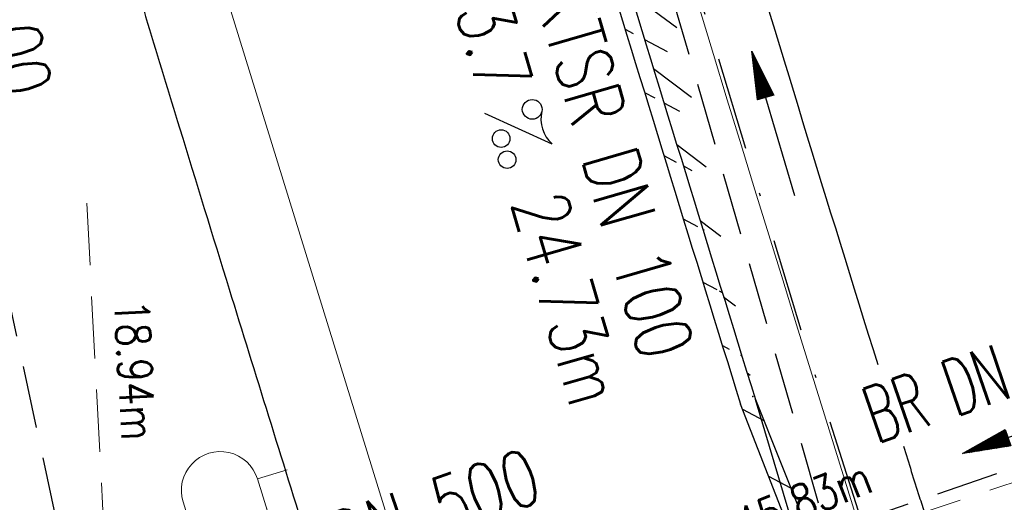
# Model space of a CAD drawing. Extents: x 446577 to 447240, y 443630 to 444842.
# Tile 37 of 71: x 446893 to 446924, y 444054 to 444069. Entities that reach past the tile are written whole.
import ezdxf
from ezdxf.enums import TextEntityAlignment as Align

# ---------------------------------------------------------------- set-up
doc = ezdxf.new("R2010")
doc.units = 0
doc.header["$LTSCALE"] = 2
doc.header["$MEASUREMENT"] = 0
for name, pattern in [('AUSGEZOGEN', [0]), ('GESTRICH-X2', [1.5, 1, -0.5]), ('STRICHPT-X3', [3, 1.5, -0.75, 0, -0.75])]:
    doc.linetypes.add(name, pattern=pattern)
doc.layers.get('0').update_dxf_attribs({"linetype": 'AUSGEZOGEN'})
for name, color, linetype in [('200_ACHSEN', 7, 'CONTINUOUS'), ('ACHSE', 250, 'STRICHPT-X3'), ('Beschriftung', 7, 'CONTINUOUS'), ('FBR', 8, 'CONTINUOUS'), ('GLOBAL', 7, 'CONTINUOUS'), ('Hintergrund', 7, 'CONTINUOUS'), ('Hintergrundplan', 7, 'CONTINUOUS'), ('KANAL', 7, 'GESTRICH-X2'), ('PFEIL', 7, 'CONTINUOUS'), ('PKT', 7, 'CONTINUOUS'), ('SCHLITZRINNE', 8, 'AUSGEZOGEN'), ('STRASSE', 8, 'CONTINUOUS'), ('TEXTO', 4, 'CONTINUOUS'), ('TEXTU', 4, 'CONTINUOUS')]:
    doc.layers.add(name, color=color, linetype=linetype)
doc.styles.add('6', font='txt_____.ttf', dxfattribs={"width": 0.8, "height": 1})
doc.styles.add('ROMANS', font='romans.shx', dxfattribs={"width": 0.8})

# ---------------------------------------------------------------- blocks, each defined once
blk = doc.blocks.new('PROM')
blk.add_line((1.566, 1.817), (0.019, 0.015))
for centre, radius in [((0.317, 1.51), 0.317), ((0.943, 0.291), 0.283), ((1.645, 0.287), 0.283)]:
    blk.add_circle(centre, radius)
blk.add_arc((0.992, 2.682), 1.033, 239.1414, 303.3549)
blk = doc.blocks.new('PFEIL2')
at = {"color": 0}
for p, q in [((0.88, 0.002), (-2.401, -0.012)), ((0.881, -0.271), (0.879, 0.276)), ((0.879, 0.276), (2.429, 0.009)), ((0.911, 0.27), (0.879, 0.265)), ((0.965, 0.261), (0.879, 0.246)), ((1.019, 0.252), (0.879, 0.228)), ((1.073, 0.242), (0.879, 0.209)), ((1.127, 0.233), (0.879, 0.191)), ((1.181, 0.224), (0.879, 0.172)), ((1.235, 0.214), (0.879, 0.154)), ((1.289, 0.205), (0.879, 0.135)), ((1.343, 0.196), (0.879, 0.117)), ((1.397, 0.187), (0.879, 0.098)), ((1.451, 0.177), (0.879, 0.08)), ((1.505, 0.168), (0.879, 0.061)), ((1.559, 0.159), (0.88, 0.043)), ((1.613, 0.149), (0.88, 0.024)), ((1.668, 0.14), (0.88, 0.006)), ((1.722, 0.131), (0.88, -0.013)), ((1.776, 0.121), (0.88, -0.031)), ((1.83, 0.112), (0.88, -0.05)), ((1.884, 0.103), (0.88, -0.068)), ((1.938, 0.094), (0.88, -0.087)), ((1.992, 0.084), (0.88, -0.105)), ((2.046, 0.075), (0.88, -0.124)), ((2.1, 0.066), (0.88, -0.142)), ((2.154, 0.056), (0.88, -0.161)), ((2.208, 0.047), (0.88, -0.179)), ((2.262, 0.038), (0.881, -0.198)), ((2.316, 0.029), (0.881, -0.216)), ((2.37, 0.019), (0.881, -0.235)), ((2.424, 0.01), (0.881, -0.253)), ((2.429, 0.009), (0.881, -0.271))]:
    blk.add_line(p, q, dxfattribs=at)

msp = doc.modelspace()

# ---------------------------------------------------------------- hatches: boundary and pattern name
at = {"layer": 'SCHLITZRINNE'}
h = msp.add_hatch(dxfattribs=at)
h.set_pattern_fill('_USER', color=256, scale=1.5, angle=45, style=0, pattern_type=0)
h.set_pattern_definition([(322.9886, (446836.6, 444435.4555), (0.9029613, 1.1977733), [])])
edge = h.paths.add_edge_path()
edge.add_arc((443111.832, 443902.605), 3762.708, 8.237949, 8.309741, ccw=False)
edge.add_arc((446520.767, 444396.145), 318.231, 7.99109, 8.23795, ccw=False)
edge.add_arc((253459.124, 417293.726), 195272.941, 7.98719511, 7.99108691, ccw=False)
edge.add_arc((449695.908, 444828.286), 2886.155, 187.987194, 188.019207)
edge.add_arc((478554.213, 448893.922), 32029.442, 188.0192069, 188.0307218)
edge.add_arc((640420.622, 471731.273), 195498.946, 188.0307211, 188.03538189)
edge.add_arc((455274.806, 445594.124), 8517.332, 188.0353819, 188.0971516)
edge.add_arc((489167.9, 450416.106), 42751.721, 188.0971513, 188.1247221)
edge.add_arc((449184.272, 444707.99), 2362.699, 188.124722, 188.49575)
edge.add_arc((449950.357, 444822.425), 3137.283, 188.49575, 188.817734)
edge.add_arc((447543.72, 444449.095), 701.862, 188.817734, 189.303528)
edge.add_arc((451782.27, 445143.452), 4996.911, 189.303528, 189.485594)
edge.add_arc((448740.59, 444635.235), 1913.065, 189.485594, 190.210777)
edge.add_arc((449004.187, 444682.715), 2180.905, 190.210777, 190.889971)
edge.add_arc((448612.493, 444607.358), 1782.027, 190.889971, 191.613703)
edge.add_arc((448466.452, 444577.343), 1632.933, 191.613703, 192.369753)
edge.add_arc((450054.509, 444925.622), 3258.733, 192.369753, 192.712319)
edge.add_arc((448394.443, 444551.135), 1556.951, 192.712319, 193.207918)
edge.add_arc((448423.514, 444557.958), 1586.813, 193.207918, 193.562183)
edge.add_arc((449785.723, 444886.559), 2988.095, 193.562183, 193.820345)
edge.add_arc((448360.45, 444535.942), 1520.33, 193.820345, 194.673969)
edge.add_arc((449045.992, 444715.457), 2228.985, 194.673969, 195.378954)
edge.add_arc((447260.209, 444224.277), 376.885, 195.37895, 195.98013)
edge.add_arc((496192.196, 458236.932), 51275.744, 195.9801271, 196.0316672)
edge.add_arc((447192.225, 444157.103), 293.013, 196.03167, 196.92811)
edge.add_arc((450021.91, 445018.344), 3250.86, 196.928113, 197.197245)
edge.add_arc((443111.832, 443902.605), 3762.208, 8.237949, 8.309741, ccw=False)
edge.add_arc((446520.767, 444396.145), 317.731, 7.99109, 8.23795, ccw=False)
edge.add_arc((253459.124, 417293.726), 195272.441, 7.98719511, 7.99108691, ccw=False)
edge.add_arc((449695.908, 444828.286), 2886.655, 187.987194, 188.006968)
edge.add_line((446834.541, 444446.336), (446835.036, 444446.408))
h = msp.add_hatch(dxfattribs=at)
h.set_pattern_fill('_USER', color=256, scale=1.5, angle=45, style=0, pattern_type=0)
h.set_pattern_definition([(331.9152, (446910.9975, 444074.8353), (0.706167, 1.3233776), [])])
edge = h.paths.add_edge_path()
edge.add_arc((443111.832, 443902.605), 3762.708, 8.237949, 8.309741, ccw=False)
edge.add_arc((446520.767, 444396.145), 318.231, 7.99109, 8.23795, ccw=False)
edge.add_arc((253459.124, 417293.726), 195272.941, 7.98719511, 7.99108691, ccw=False)
edge.add_arc((449695.908, 444828.286), 2886.155, 187.987194, 188.019207)
edge.add_arc((478554.213, 448893.922), 32029.442, 188.0192069, 188.0307218)
edge.add_arc((640420.622, 471731.273), 195498.946, 188.0307211, 188.03538189)
edge.add_arc((455274.806, 445594.124), 8517.332, 188.0353819, 188.0971516)
edge.add_arc((489167.9, 450416.106), 42751.721, 188.0971513, 188.1247221)
edge.add_arc((449184.272, 444707.99), 2362.699, 188.124722, 188.49575)
edge.add_arc((449950.357, 444822.425), 3137.283, 188.49575, 188.817734)
edge.add_arc((447543.72, 444449.095), 701.862, 188.817734, 189.303528)
edge.add_arc((451782.27, 445143.452), 4996.911, 189.303528, 189.485594)
edge.add_arc((448740.59, 444635.235), 1913.065, 189.485594, 190.210777)
edge.add_arc((449004.187, 444682.715), 2180.905, 190.210777, 190.889971)
edge.add_arc((448612.493, 444607.358), 1782.027, 190.889971, 191.613703)
edge.add_arc((448466.452, 444577.343), 1632.933, 191.613703, 192.369753)
edge.add_arc((450054.509, 444925.622), 3258.733, 192.369753, 192.712319)
edge.add_arc((448394.443, 444551.135), 1556.951, 192.712319, 193.207918)
edge.add_arc((448423.514, 444557.958), 1586.813, 193.207918, 193.562183)
edge.add_arc((449785.723, 444886.559), 2988.095, 193.562183, 193.820345)
edge.add_arc((448360.45, 444535.942), 1520.33, 193.820345, 194.673969)
edge.add_arc((449045.992, 444715.457), 2228.985, 194.673969, 195.378954)
edge.add_arc((447260.209, 444224.277), 376.885, 195.37895, 195.98013)
edge.add_arc((496192.196, 458236.932), 51275.744, 195.9801271, 196.0316672)
edge.add_arc((447192.225, 444157.103), 293.013, 196.03167, 196.92811)
edge.add_arc((450021.91, 445018.344), 3250.86, 196.928113, 197.197245)
edge.add_arc((447192.225, 444157.103), 293.513, 196.15125, 196.92811)
edge.add_arc((450021.91, 445018.344), 3251.36, 196.928113, 197.197245)

# ---------------------------------------------------------------- linework, layer by layer
at = {"layer": '200_ACHSEN', "color": 8, "lineweight": 9, "true_color": 0x7f7f7f}
msp.add_lwpolyline([(446877.093, 444209.207, -0.004255), (446885.419, 444176.323, 0.024318), (446940.471, 443990.561), (446963.136, 443925.819), (447048.746, 443681.27)], format="xyb", dxfattribs=at)
msp.add_lwpolyline([(446877.093, 444209.207, -0.004255), (446885.419, 444176.323, 0.024318), (446940.471, 443990.561), (446963.136, 443925.819), (447048.746, 443681.27)], format="xyb", dxfattribs=at)
at = {"layer": 'ACHSE', "flags": 128}
msp.add_lwpolyline([(446785.2, 444812.39), (446790.978, 444771.625), (446798.52, 444718.411), (446808.52, 444647.862), (446822.553, 444548.851), (446833.078, 444474.594), (446836.586, 444449.841), (446840.095, 444425.088), (446843.603, 444400.336), (446847.111, 444375.583), (446847.688, 444371.511), (446850.727, 444350.846), (446854.65, 444326.156), (446858.882, 444301.517), (446863.422, 444276.933), (446868.271, 444252.408), (446873.427, 444227.946), (446878.889, 444203.55), (446884.657, 444179.224), (446890.729, 444154.973), (446897.105, 444130.8), (446903.784, 444106.709), (446910.765, 444082.704), (446918.046, 444058.788), (446925.627, 444034.965), (446933.506, 444011.239), (446939.848, 443992.83), (446941.674, 443987.611), (446949.933, 443964.015), (446958.191, 443940.418), (446966.45, 443916.822), (446974.708, 443893.225), (446979.199, 443880.392), (446999.483, 443822.435), (447024.259, 443751.646), (447041.503, 443702.373)], dxfattribs=at)
at = {"layer": 'FBR', "flags": 128}
msp.add_lwpolyline([(446878.677, 444195.394, 0.001546), (446880.948, 444185.849, 0.001126), (446884.135, 444172.768, 0.003725), (446889.709, 444150.814, 0.003076), (446896.82, 444124.326, 0.002623), (446897.889, 444120.519, 0.000225), (446910.607, 444076.182, 0.003912), (446911.908, 444071.786, 0.001174), (446916.388, 444057.188)], format="xyb", dxfattribs=at)
at = {"layer": 'FBR'}
for points in [[(446888.723, 444171.106, 0.003313), (446894.287, 444149.378, 0.002848), (446900.319, 444126.973, 0.002558), (446907.306, 444102.1, 0.002824), (446915.542, 444073.946, 0.003132), (446920.318, 444058.313, 0.002928)], [(446906.283, 444163.064, 0.003557), (446913.219, 444136.335, 0.004717), (446918.783, 444116.265, 0.000024), (446923.206, 444100.879, 0.003676), (446923.236, 444100.778, 0.000171), (446925.25, 444094.15, 0.000048), (446932.443, 444070.518, 0.000065), (446938.908, 444049.294, 0.003486), (446939.03, 444048.902, 0.003745), (446939.222, 444048.317, 0.000068), (446950.069, 444016.112, 0.000011), (446956.461, 443997.144, 0.001698), (446956.504, 443997.019, 0.000349), (446956.714, 443996.41, 0.000013), (446962.54, 443979.58, 0.000005), (446967.365, 443965.643, 0.00002), (446968.622, 443962.013, 0.001124), (446976.568, 443939.234, -0.000431), (446996.335, 443882.82)], [(446875.713, 444144.706, 0.001523), (446879.949, 444128.656, 0.003013), (446882.164, 444120.56, 0.000031), (446888.73, 444097.125, 0.001239), (446888.894, 444096.546, 0.001309), (446893.444, 444080.771, 0.002539), (446895.852, 444072.658, 0.000684), (446897.901, 444065.915, 0.000889), (446899.491, 444060.739, 0.00048), (446902.026, 444052.568, 0.001031), (446903.218, 444048.767, 0.000421), (446904.113, 444045.943, 0.000452)], [(446921.139, 444055.693, 0.000326), (446921.651, 444054.071, 0.000061), (446921.827, 444053.514, 0.003935)]]:
    msp.add_lwpolyline(points, format="xyb", dxfattribs=at)
at = {"layer": 'Hintergrund', "color": 254, "lineweight": 18, "true_color": 0xcccccc}
msp.add_line((446901.356, 444054.933), (446900.4, 444054.638), dxfattribs=at)
for points in [[(446877.093, 444209.207, -0.004255), (446885.419, 444176.323, 0.024318), (446940.471, 443990.561), (446963.136, 443925.819), (447048.746, 443681.27)], [(446900.4, 444054.638, 1), (446898.011, 444053.9)]]:
    msp.add_lwpolyline(points, format="xyb", dxfattribs=at)
for points in [[(446900.4, 444054.638), (446903.779, 444043.697), (446911.695, 444019.287), (446919.609, 443995.868), (446927.249, 443973.805), (446935.598, 443949.929), (446944.354, 443924.81), (446951.042, 443905.828), (446961.567, 443875.758), (446970.281, 443850.953), (446977.156, 443831.141), (446984.963, 443808.896), (446986.454, 443804.637)], [(446898.011, 444053.9), (446901.395, 444042.943), (446909.321, 444018.501), (446917.243, 443995.058), (446924.887, 443972.983), (446933.238, 443949.104), (446941.995, 443923.984), (446948.684, 443905), (446959.208, 443874.931), (446967.921, 443850.129), (446974.795, 443830.317), (446982.604, 443808.068), (446984.094, 443803.812)]]:
    msp.add_lwpolyline(points, dxfattribs=at)
at = {"layer": 'Hintergrundplan', "color": 254, "lineweight": 18, "true_color": 0xcccccc}
for p, q in [((446901.356, 444054.933), (446900.4, 444054.638)), ((446900.4, 444054.638), (446903.779, 444043.697))]:
    msp.add_line(p, q, dxfattribs=at)
for points in [[(446877.093, 444209.207, -0.004255), (446885.419, 444176.323, 0.024318), (446940.471, 443990.561), (446963.136, 443925.819), (447048.746, 443681.27)], [(446900.4, 444054.638, 1), (446898.011, 444053.9)]]:
    msp.add_lwpolyline(points, format="xyb", dxfattribs=at)
for points in [[(446868.328, 444185.205), (446873.111, 444166.018), (446874.985, 444158.358), (446879.927, 444139.165), (446884.494, 444122.164), (446890.427, 444100.813), (446894.261, 444087.543), (446899.453, 444069.992), (446907.235, 444044.791), (446915.136, 444020.426), (446923.039, 443997.041), (446930.672, 443974.996), (446939.02, 443951.126), (446947.775, 443926.009), (446954.463, 443907.029), (446964.988, 443876.958), (446973.703, 443852.147), (446980.578, 443832.335), (446988.384, 443810.097), (446997.262, 443784.726), (447004.735, 443762.992), (447021.28, 443716.04)], [(446898.011, 444053.9), (446901.395, 444042.943), (446909.321, 444018.501), (446917.243, 443995.058), (446924.887, 443972.983), (446933.238, 443949.104), (446941.995, 443923.984), (446948.684, 443905), (446959.208, 443874.931), (446967.921, 443850.129), (446974.795, 443830.317), (446982.604, 443808.068), (446984.094, 443803.812)]]:
    msp.add_lwpolyline(points, dxfattribs=at)
at = {"layer": 'KANAL'}
for p, q in [((446884.063, 444099.313), (446895.531, 444045.875)), ((446912.031, 444075.969), (446918.469, 444053.656)), ((446919.406, 444053.188), (446936.281, 444058.969))]:
    msp.add_line(p, q, dxfattribs=at)
at = {"layer": 'KANAL', "color": 92, "lineweight": 9, "true_color": 0x00b400}
for p, q in [((446894.92, 444063.5), (446895.903, 444044.583, 451.449)), ((446937.196, 444058.704, 451.12), (446901.437, 444046.788, 451.974))]:
    msp.add_line(p, q, dxfattribs=at)
at = {"layer": 'PKT'}
msp.add_point((446916.305, 444057.283), dxfattribs=at)
at = {"layer": 'SCHLITZRINNE'}
for p, q in [((446916.388, 444057.188), (446918.666, 444051.482)), ((446918.14, 444051.312), (446916.388, 444057.188)), ((446916.388, 444057.188), (446918.666, 444051.482)), ((446917.363, 444053.308), (446915.91, 444057.04)), ((446915.973, 444056.878), (446916.657, 444056.513)), ((446916.809, 444054.732), (446917.52, 444054.353))]:
    msp.add_line(p, q, dxfattribs=at)
at = {"layer": 'SCHLITZRINNE', "flags": 128}
msp.add_lwpolyline([(446835.036, 444446.408, -0.000313), (446835.714, 444441.742, -0.001077), (446835.908, 444440.385, -0.000017), (446837.751, 444427.25, 0.00014), (446837.976, 444425.653, 0.00005), (446838.875, 444419.279, 0.00002), (446841.097, 444403.532, 0.00027), (446842.385, 444394.44, 0.00012), (446845.288, 444374.074, 0.001619), (446847.499, 444358.935, 0.001405), (446850.153, 444341.505, 0.00212), (446851.09, 444335.628, 0.000794), (446853.682, 444319.963, 0.003164), (446857.823, 444296.107, 0.002964), (446862.557, 444270.691, 0.003158), (446866.949, 444248.614, 0.003299), (446871.426, 444227.537, 0.001495), (446875.657, 444208.518, 0.002162), (446878.677, 444195.394, 0.001546), (446880.948, 444185.849, 0.001126), (446884.135, 444172.768, 0.003725), (446889.709, 444150.814, 0.003076), (446896.82, 444124.326, 0.002623), (446897.889, 444120.519, 0.000225), (446910.607, 444076.182, 0.003912), (446911.908, 444071.786, 0.001174), (446916.388, 444057.188)], format="xyb", dxfattribs=at)
at = {"layer": 'SCHLITZRINNE'}
msp.add_lwpolyline([(446910.296, 444075.455, 0.00339), (446911.429, 444071.64, 0.001174), (446915.91, 444057.04, 0.001174)], format="xyb", dxfattribs=at)
at = {"layer": 'STRASSE', "flags": 128}
msp.add_lwpolyline([(447047.154, 443891.481, 0.000765), (447038.709, 443915.867, 0.000011), (447031.122, 443937.667, 0.000037), (447028.833, 443944.241, 0.000505), (447025.263, 443954.458, 0.001272), (447023.831, 443958.512, 0.019593), (447023.263, 443959.93, 0.036852), (447022.877, 443960.645, 0.017636), (447022.683, 443960.927, 0.023963), (447022.523, 443961.122, 0.015559), (447022.207, 443961.451, 0.007052), (447021.477, 443962.145, 0.015623), (447020.532, 443962.965, -0.018201), (447019.725, 443963.673, -0.015596), (447019.585, 443963.813, -0.003258), (447018.943, 443964.509, -0.043133), (447018.589, 443964.972, -0.02652), (447018.123, 443965.798)], format="xyb", dxfattribs=at)

# ---------------------------------------------------------------- block references
at = {"layer": 'PFEIL'}
for p, rotation in [((446916.962, 444066.048), 106.1526000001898), ((446925.33, 444056.254), 198.9390000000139)]:
    msp.add_blockref('PFEIL2', p, dxfattribs=dict(at, rotation=rotation))
at = {"layer": 'TEXTU', "rotation": 286.1526000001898}
msp.add_blockref('PROM', (446907.683, 444066.398), dxfattribs=at)

# ---------------------------------------------------------------- texts
at = {"layer": 'Beschriftung', "color": 92, "true_color": 0x00b400, "insert": (446908.058, 444050.592), "char_height": 1.1, "attachment_point": 1, "rotation": 21.7246, "line_spacing_factor": 0.959981, "style": '6'}
msp.add_mtext('UP DN 500/ 45.83m', dxfattribs=at)
at = {"layer": 'GLOBAL', "color": 92, "true_color": 0x00b400, "insert": (446896.902, 444060.426), "char_height": 1.1, "attachment_point": 1, "rotation": 272.9753, "line_spacing_factor": 0.959981, "style": '6'}
msp.add_mtext('18.94m', dxfattribs=at)
at = {"layer": 'TEXTO', "style": 'ROMANS'}
for s, rotation, width, p in [('KTSR DN 100', 282.1127, 0.75, (446890.781, 444072.813)), ('KTSR DN 100', 286.1526, 0.75, (446911.003, 444064.262)), ('BR DN 500', 18.939, 0.6, (446924.144, 444057.101)), ('BR DN 500', 18.7119, 0.75, (446904.8, 444052.318))]:
    msp.add_text(s, height=1.8, rotation=rotation, dxfattribs=dict(at, width=width)).set_placement(p, align=Align.CENTER)
at = {"layer": 'TEXTU', "style": 'ROMANS', "width": 0.75}
for s, p in [('13.7', (446906.407, 444070.799)), ('24.73m', (446908.532, 444063.518))]:
    msp.add_text(s, height=1.8, rotation=286.1526, dxfattribs=at).set_placement(p)

doc.saveas('drawing.dxf')
